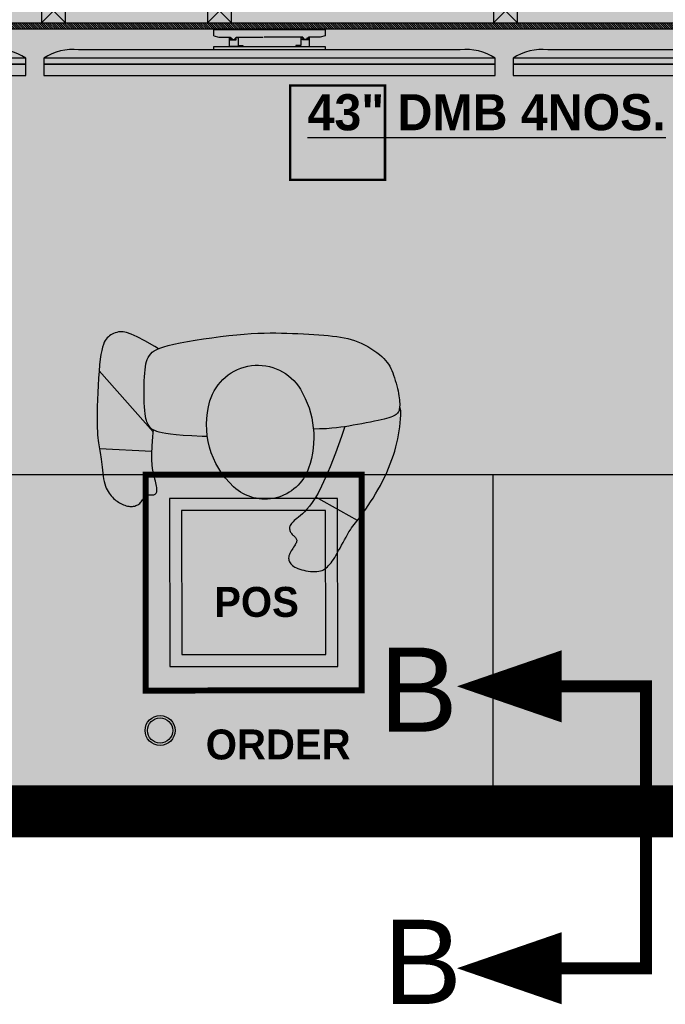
# Model space of a CAD drawing. Header units: millimetres. Extents: x -115221 to 194496, y -122556 to 375476.
# Tile 140 of 169: x 103060 to 104423, y 53543 to 55623. Entities that reach past the tile are written whole.
import ezdxf

# ---------------------------------------------------------------- set-up
doc = ezdxf.new("R2010")
doc.units = ezdxf.units.MM
for name, color, linetype, lineweight in [('BUND WALL', 30, 'Continuous', 0), ('FLOORING LAYER', 22, 'Continuous', 13), ('PLU - Waterproofing', 1, 'Continuous', 0)]:
    doc.layers.add(name, color=color, linetype=linetype, lineweight=lineweight)
doc.layers.add('FUR R0', color=8, linetype='Continuous')
doc.layers.add('WWDS FURNITURE LAYOUT', color=8, linetype='Continuous')
doc.styles.add('ATTR', font='romans.shx', dxfattribs={"width": 0.8, "height": 0.6999992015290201})
doc.styles.add('har', font='GOTHICB.TTF')
doc.styles.get("Standard").update_dxf_attribs({"font": 'arial.ttf'})

# ---------------------------------------------------------------- blocks, each defined once
blk = doc.blocks.new('JSDJNB')
at = {"layer": 'FUR R0'}
h = blk.add_hatch(dxfattribs=at)
h.set_pattern_fill('ANSI31', color=256, angle=89.99999999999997)
h.set_pattern_definition([(134.9999999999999, (184504.0698423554, -52712.82563579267), (-0.0883883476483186, -0.0883883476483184), [])])
h.paths.add_polyline_path([(255108.0856638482, -67411.99262063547), (255108.0856638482, -67409.9926206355), (254955.7731638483, -67409.9926206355), (254955.7731638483, -67411.99262063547)], flags=16)
h.paths.add_polyline_path([(255108.5856638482, -67412.4926206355), (255108.5856638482, -67409.4926206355), (254955.2731638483, -67409.4926206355), (254955.2731638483, -67412.4926206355)])
for p, q in [((255007.6717865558, -67413.06684166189), (255007.6717865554, -67412.54308819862)), ((255007.6717865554, -67412.54308819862), (255016.9334576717, -67412.54308819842)), ((255016.9334576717, -67412.54308819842), (255016.9334576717, -67413.06684166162)), ((255028.1623401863, -67414.23097992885), (254996.4429040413, -67414.23097992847)), ((255067.1623401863, -67414.23097990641), (255035.4429040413, -67414.230979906))]:
    blk.add_line(p, q, dxfattribs=at)
for points in [[(255108.5856638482, -67412.4926206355), (255108.5856638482, -67409.4926206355), (254955.2731638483, -67409.4926206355), (254955.2731638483, -67412.4926206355)], [(255108.0856638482, -67411.99262063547), (255108.0856638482, -67409.9926206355), (254955.7731638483, -67409.9926206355), (254955.7731638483, -67411.99262063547)], [(254995.3512888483, -67409.9926206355), (254993.3512888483, -67409.9926206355), (254993.3512888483, -67411.99262063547), (254995.3512888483, -67411.99262063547)], [(255009.1592418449, -67409.9926206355), (255007.1592418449, -67409.9926206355), (255007.1592418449, -67411.99262063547), (255009.1592418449, -67411.99262063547)], [(255032.9294138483, -67409.9926206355), (255030.9294138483, -67409.9926206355), (255030.9294138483, -67411.99262063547), (255032.9294138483, -67411.99262063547)], [(255016.9334576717, -67414.23097992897), (255007.6717865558, -67414.23097992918), (255007.6717865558, -67413.94828139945), (255016.9334576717, -67413.94828139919)], [(254992.0558688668, -67414.93185867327), (254954.5493753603, -67414.93185867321), (254954.5493753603, -67415.41411345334), (254992.0558688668, -67415.41411345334)], [(255031.0558688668, -67414.93185867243), (254993.5493753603, -67414.93185867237), (254993.5493753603, -67415.4141134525), (255031.0558688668, -67415.4141134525)], [(255070.0558688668, -67414.93185864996), (255032.5493753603, -67414.9318586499), (255032.5493753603, -67415.41411343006), (255070.0558688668, -67415.41411343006)], [(254954.5493753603, -67415.414113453), (254954.5493753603, -67416.37862301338), (254992.0558688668, -67416.37862301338), (254992.0558688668, -67415.41411345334)], [(254993.5493753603, -67415.41411345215), (254993.5493753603, -67416.37862301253), (255031.0558688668, -67416.37862301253), (255031.0558688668, -67415.4141134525)], [(255032.5493753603, -67415.41411342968), (255032.5493753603, -67416.37862299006), (255070.0558688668, -67416.37862299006), (255070.0558688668, -67415.41411343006)]]:
    blk.add_lwpolyline(points, close=True, dxfattribs=at)
for points in [[(254993.3512888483, -67409.9926206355), (254995.3512888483, -67411.99262063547)], [(254995.3512888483, -67409.9926206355), (254993.3512888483, -67411.99262063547)], [(255007.1592418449, -67409.9926206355), (255009.1592418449, -67411.99262063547)], [(255009.1592418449, -67409.9926206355), (255007.1592418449, -67411.99262063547)], [(255030.9294138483, -67409.9926206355), (255032.9294138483, -67411.99262063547)], [(255032.9294138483, -67409.9926206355), (255030.9294138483, -67411.99262063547)], [(255007.6717865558, -67413.06684166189), (255008.0846150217, -67413.17951282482), (255009.0612387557, -67413.17951282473), (255009.0612387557, -67413.26366981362), (255009.1875144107, -67413.26366981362), (255009.1875144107, -67413.31379748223), (255009.0612387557, -67413.31379748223), (255009.0612387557, -67413.37510056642), (255009.5248628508, -67413.37510056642), (255009.5248628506, -67413.31379748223), (255009.4418291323, -67413.31379748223), (255009.4418291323, -67413.26366981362), (255009.5248628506, -67413.26366981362), (255009.5248628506, -67413.17951282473), (255011.7844840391, -67413.17951282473)], [(255008.9685446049, -67413.94828139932), (255008.9685446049, -67413.21541129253), (255009.0451380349, -67413.21541129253), (255009.0451380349, -67413.27800799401), (255009.1744804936, -67413.27800799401), (255009.1744804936, -67413.29888553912), (255009.0451380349, -67413.29888553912), (255009.0451380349, -67413.38828886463), (255009.5438003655, -67413.38828886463), (255009.5438003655, -67413.30618010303), (255009.4534829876, -67413.30618010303), (255009.4534829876, -67413.27358813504), (255009.5438003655, -67413.27358813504), (255009.5438003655, -67413.19507275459), (255009.6964505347, -67413.1950727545), (255009.6964505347, -67413.86638824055), (255010.1009619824, -67413.86638824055), (255010.1009619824, -67413.94828139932), (255008.9685446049, -67413.94828139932)], [(255016.9334576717, -67413.06684166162), (255016.5206292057, -67413.17951282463), (255015.5440054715, -67413.17951282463), (255015.5440054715, -67413.26366981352), (255015.4177298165, -67413.26366981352), (255015.4177298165, -67413.3137974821), (255015.5440054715, -67413.3137974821), (255015.5440054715, -67413.37510056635), (255015.0803813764, -67413.37510056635), (255015.0803813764, -67413.3137974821), (255015.1634150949, -67413.3137974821), (255015.1634150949, -67413.26366981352), (255015.0803813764, -67413.26366981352), (255015.0803813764, -67413.17951282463), (255011.8562506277, -67413.17951282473)], [(255015.6366996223, -67413.94828139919), (255015.6366996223, -67413.21541129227), (255015.5601061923, -67413.21541129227), (255015.5601061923, -67413.27800799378), (255015.4307637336, -67413.27800799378), (255015.4307637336, -67413.29888553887), (255015.5601061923, -67413.29888553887), (255015.5601061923, -67413.3882888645), (255015.0614438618, -67413.3882888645), (255015.0614438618, -67413.30618010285), (255015.1517612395, -67413.30618010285), (255015.1517612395, -67413.27358813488), (255015.0614438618, -67413.27358813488), (255015.0614438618, -67413.19507275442), (255014.9087936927, -67413.19507275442), (255014.9087936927, -67413.86638824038), (255014.504282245, -67413.86638824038), (255014.504282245, -67413.94828139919), (255015.6366996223, -67413.94828139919)]]:
    blk.add_lwpolyline(points, dxfattribs=at)
for centre, radius, start, end in [((254989.644839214, -67418.5623209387), 4.358132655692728, 56.4114289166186, 96.35637997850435), ((254995.9604050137, -67418.56232093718), 4.358132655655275, 83.64362002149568, 123.5885710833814), ((255028.6448392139, -67418.56232093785), 4.358132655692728, 56.4114289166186, 96.35637997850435), ((255034.9604050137, -67418.56232091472), 4.358132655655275, 83.64362002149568, 123.5885710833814)]:
    blk.add_arc(centre, radius, start, end, dxfattribs=at)
at = {"layer": 'FUR R0', "style": 'har'}
blk.add_text('%%U43" DMB 4NOS.', height=3, dxfattribs=at).set_placement((255015.4726716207, -67420.91953840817))
blk = doc.blocks.new('Person 8 Man Standing PV')
for p, q in [((-2.420143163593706, 11.42608326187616), (-2.089143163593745, 11.48148326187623)), ((-2.089143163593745, 11.48148326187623), (-1.760543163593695, 11.52808326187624)), ((-1.760543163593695, 11.52808326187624), (-1.43394316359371, 11.56658326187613)), ((-1.43394316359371, 11.56658326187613), (-1.109143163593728, 11.59758326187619)), ((-1.109143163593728, 11.59758326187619), (-0.7832431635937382, 11.61738326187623)), ((-0.7832431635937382, 11.61738326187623), (-0.4454431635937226, 11.60558326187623)), ((-0.4821431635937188, 11.43648326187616), (-0.556743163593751, 11.39748326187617)), ((-0.3999431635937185, 11.46678326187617), (-0.4821431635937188, 11.43648326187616)), ((-0.4454431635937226, 11.60558326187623), (-0.0821431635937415, 11.53708326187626)), ((-0.3089431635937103, 11.48958326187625), (-0.3999431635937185, 11.46678326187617)), ((-0.2079431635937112, 11.5060832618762), (-0.3089431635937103, 11.48958326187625)), ((-0.0960431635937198, 11.51718326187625), (-0.2079431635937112, 11.5060832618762)), ((0.0271568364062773, 11.52278326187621), (-0.0960431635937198, 11.51718326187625)), ((-0.0821431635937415, 11.53708326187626), (-0.0361431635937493, 11.51998326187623)), ((0.1617568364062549, 11.52268326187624), (0.0271568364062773, 11.52278326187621)), ((0.3077568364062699, 11.51638326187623), (0.1617568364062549, 11.52268326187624)), ((0.4664568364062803, 11.50368326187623), (0.3077568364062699, 11.51638326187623)), ((0.6347568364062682, 11.48418326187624), (0.4664568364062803, 11.50368326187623)), ((0.8158568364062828, 11.45778326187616), (0.6347568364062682, 11.48418326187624)), ((1.008856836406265, 11.42378326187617), (0.8158568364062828, 11.45778326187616)), ((-5.18824316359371, 10.59848326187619), (-4.831343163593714, 10.74208326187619)), ((-4.831343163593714, 10.74208326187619), (-4.476543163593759, 10.8742832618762)), ((-4.476543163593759, 10.8742832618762), (-4.124443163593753, 10.99488326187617)), ((-4.124443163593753, 10.99488326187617), (-3.775943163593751, 11.10378326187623)), ((-3.775943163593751, 11.10378326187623), (-3.431443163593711, 11.20068326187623)), ((-3.431443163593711, 11.20068326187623), (-3.091043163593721, 11.28638326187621)), ((-3.091043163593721, 11.28638326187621), (-2.754043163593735, 11.36128326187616)), ((-2.754043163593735, 11.36128326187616), (-2.420143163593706, 11.42608326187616)), ((-1.015343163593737, 10.61908326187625), (-1.069043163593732, 10.43688326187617)), ((-0.9624431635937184, 10.77718326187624), (-1.015343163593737, 10.61908326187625)), ((-0.9098431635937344, 10.9136832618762), (-0.9624431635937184, 10.77718326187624)), ((-0.8567431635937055, 11.03088326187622), (-0.9098431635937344, 10.9136832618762)), ((-0.8026431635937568, 11.13118326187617), (-0.8567431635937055, 11.03088326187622)), ((-0.7465431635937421, 11.2166832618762), (-0.8026431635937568, 11.13118326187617)), ((-0.6878431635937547, 11.28878326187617), (-0.7465431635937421, 11.2166832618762)), ((-0.6249431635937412, 11.34868326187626), (-0.6878431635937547, 11.28878326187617)), ((-0.556743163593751, 11.39748326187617), (-0.6249431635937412, 11.34868326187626)), ((1.213256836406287, 11.38238326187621), (1.008856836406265, 11.42378326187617)), ((1.426656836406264, 11.33388326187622), (1.213256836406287, 11.38238326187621)), ((1.645756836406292, 11.27928326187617), (1.426656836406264, 11.33388326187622)), ((1.867656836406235, 11.21918326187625), (1.645756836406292, 11.27928326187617)), ((2.089056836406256, 11.15438326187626), (1.867656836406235, 11.21918326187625)), ((2.30695683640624, 11.08558326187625), (2.089056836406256, 11.15438326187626)), ((2.518156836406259, 11.01358326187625), (2.30695683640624, 11.08558326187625)), ((2.71965683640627, 10.93908326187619), (2.518156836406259, 11.01358326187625)), ((2.90905683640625, 10.86238326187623), (2.71965683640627, 10.93908326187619)), ((3.087956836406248, 10.78088326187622), (2.90905683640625, 10.86238326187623)), ((3.258556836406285, 10.69208326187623), (3.087956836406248, 10.78088326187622)), ((3.422956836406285, 10.59278326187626), (3.258556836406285, 10.69208326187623)), ((-6.976443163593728, 9.718283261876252), (-6.621143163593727, 9.91488326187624)), ((-6.621143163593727, 9.91488326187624), (-6.263643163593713, 10.10178326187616)), ((-6.263643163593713, 10.10178326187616), (-5.905143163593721, 10.27808326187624)), ((-5.905143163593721, 10.27808326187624), (-5.546443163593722, 10.44378326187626)), ((-5.546443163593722, 10.44378326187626), (-5.18824316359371, 10.59848326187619)), ((-1.181643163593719, 9.991083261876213), (-1.241743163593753, 9.722883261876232)), ((-1.124243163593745, 10.22838326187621), (-1.181643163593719, 9.991083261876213)), ((-1.069043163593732, 10.43688326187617), (-1.124243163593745, 10.22838326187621)), ((3.583456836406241, 10.48018326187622), (3.422956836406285, 10.59278326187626)), ((3.742456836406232, 10.35138326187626), (3.583456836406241, 10.48018326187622)), ((3.902056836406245, 10.20358326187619), (3.742456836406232, 10.35138326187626)), ((4.064456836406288, 10.03378326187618), (3.902056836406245, 10.20358326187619)), ((4.231256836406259, 9.84008326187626), (4.064456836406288, 10.03378326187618)), ((4.400256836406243, 9.624883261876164), (4.231256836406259, 9.84008326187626)), ((-8.298843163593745, 8.90198326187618), (-7.991143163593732, 9.103283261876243)), ((-7.991143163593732, 9.103283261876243), (-7.665543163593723, 9.308883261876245)), ((-7.665543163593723, 9.308883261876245), (-7.325943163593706, 9.515083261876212)), ((-7.325943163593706, 9.515083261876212), (-6.976443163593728, 9.718283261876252)), ((-1.370643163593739, 9.095883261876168), (-1.437443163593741, 8.749383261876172)), ((-1.305043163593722, 9.422683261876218), (-1.370643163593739, 9.095883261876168)), ((-1.241743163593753, 9.722883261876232), (-1.305043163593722, 9.422683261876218)), ((4.568656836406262, 9.39108326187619), (4.400256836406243, 9.624883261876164)), ((4.733456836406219, 9.142083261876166), (4.568656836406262, 9.39108326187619)), ((4.891856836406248, 8.881183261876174), (4.733456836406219, 9.142083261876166)), ((-9.439543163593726, 8.078183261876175), (-9.269743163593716, 8.211383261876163)), ((-9.269743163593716, 8.211383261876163), (-9.073043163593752, 8.36028326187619)), ((-9.073043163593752, 8.36028326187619), (-8.843843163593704, 8.526783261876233)), ((-8.843843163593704, 8.526783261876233), (-8.584443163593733, 8.708583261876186)), ((-8.584443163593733, 8.708583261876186), (-8.298843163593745, 8.90198326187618)), ((-1.50414316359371, 8.389983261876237), (-1.569943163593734, 8.024583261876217)), ((-1.437443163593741, 8.749383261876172), (-1.50414316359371, 8.389983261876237)), ((5.040956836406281, 8.61148326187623), (4.891856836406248, 8.881183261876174)), ((5.177856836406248, 8.336183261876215), (5.040956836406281, 8.61148326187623)), ((5.299556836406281, 8.058483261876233), (5.177856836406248, 8.336183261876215)), ((-10.48154316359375, 7.31458326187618), (-10.29894316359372, 7.427583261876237)), ((-10.29894316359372, 7.427583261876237), (-10.13814316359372, 7.534383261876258)), ((-10.13814316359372, 7.534383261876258), (-9.994143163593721, 7.637583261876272)), ((-9.994143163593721, 7.637583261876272), (-9.85954316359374, 7.740283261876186)), ((-9.85954316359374, 7.740283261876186), (-9.727143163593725, 7.845883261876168)), ((-9.727143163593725, 7.845883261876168), (-9.589543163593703, 7.957383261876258)), ((-9.589543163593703, 7.957383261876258), (-9.439543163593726, 8.078183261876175)), ((-9.525943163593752, 8.008683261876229), (-7.590443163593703, 4.553783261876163)), ((-1.633543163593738, 7.66018326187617), (-1.69374316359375, 7.303283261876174)), ((-1.569943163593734, 8.024583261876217), (-1.633543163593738, 7.66018326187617)), ((5.404056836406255, 7.780583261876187), (5.299556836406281, 8.058483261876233)), ((5.49265683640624, 7.50068326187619), (5.404056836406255, 7.780583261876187)), ((5.567256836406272, 7.215483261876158), (5.49265683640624, 7.50068326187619)), ((-12.02804316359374, 6.458083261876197), (-11.81224316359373, 6.577083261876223)), ((-11.81224316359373, 6.577083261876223), (-11.58674316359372, 6.699583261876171)), ((-11.58674316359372, 6.699583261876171), (-11.35634316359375, 6.824283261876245)), ((-11.35634316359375, 6.824283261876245), (-11.12574316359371, 6.949683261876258)), ((-11.12574316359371, 6.949683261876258), (-10.89994316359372, 7.074183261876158)), ((-10.89994316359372, 7.074183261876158), (-10.68364316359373, 7.196283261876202)), ((-10.68364316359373, 7.196283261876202), (-10.48154316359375, 7.31458326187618)), ((-2.55134316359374, 6.703683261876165), (-3.936643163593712, 6.199883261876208)), ((-1.746243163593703, 6.981083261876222), (-2.55134316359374, 6.703683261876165)), ((-1.799843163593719, 6.633583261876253), (-1.844343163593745, 6.29388326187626)), ((-1.749443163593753, 6.96108326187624), (-1.799843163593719, 6.633583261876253)), ((-1.69374316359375, 7.303283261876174), (-1.749443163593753, 6.96108326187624)), ((5.630056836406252, 6.922183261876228), (5.567256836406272, 7.215483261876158)), ((5.682856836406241, 6.617783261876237), (5.630056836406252, 6.922183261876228)), ((5.727956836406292, 6.29918326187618), (5.682856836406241, 6.617783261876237)), ((-13.27224316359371, 5.625983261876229), (-13.16024316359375, 5.72508326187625)), ((-13.16024316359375, 5.72508326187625), (-13.03654316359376, 5.824183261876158)), ((-13.03654316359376, 5.824183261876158), (-12.90104316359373, 5.923783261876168)), ((-12.90104316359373, 5.923783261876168), (-12.75304316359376, 6.024883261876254)), ((-12.75304316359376, 6.024883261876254), (-12.59214316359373, 6.128083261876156)), ((-12.59214316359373, 6.128083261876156), (-12.41794316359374, 6.234183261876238)), ((-12.41794316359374, 6.234183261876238), (-12.23014316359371, 6.343983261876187)), ((-12.23014316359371, 6.343983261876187), (-12.02804316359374, 6.458083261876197)), ((-5.065343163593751, 5.761583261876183), (-5.971643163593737, 5.380183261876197)), ((-3.936643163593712, 6.199883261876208), (-5.065343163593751, 5.761583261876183)), ((-1.882743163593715, 5.908683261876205), (-1.914743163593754, 5.444183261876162)), ((-1.844343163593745, 6.29388326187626), (-1.882743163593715, 5.908683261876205)), ((5.767256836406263, 5.963583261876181), (5.727956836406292, 6.29918326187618)), ((5.802756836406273, 5.607683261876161), (5.767256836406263, 5.963583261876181)), ((-13.73744316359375, 4.810783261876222), (-13.70584316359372, 4.952083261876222)), ((-13.70584316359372, 4.952083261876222), (-13.6624431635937, 5.082283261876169)), ((-13.6624431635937, 5.082283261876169), (-13.60734316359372, 5.202983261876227)), ((-13.60734316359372, 5.202983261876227), (-13.54064316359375, 5.315983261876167)), ((-13.54064316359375, 5.315983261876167), (-13.46254316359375, 5.422983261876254)), ((-13.46254316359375, 5.422983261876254), (-13.3730431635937, 5.525783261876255)), ((-13.3730431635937, 5.525783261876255), (-13.27224316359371, 5.625983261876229)), ((-6.689143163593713, 5.047183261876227), (-7.251843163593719, 4.754183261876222)), ((-5.971643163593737, 5.380183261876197), (-6.689143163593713, 5.047183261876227)), ((-1.914743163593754, 5.444183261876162), (-1.940043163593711, 4.866983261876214)), ((5.836156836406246, 5.229583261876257), (5.802756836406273, 5.607683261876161)), ((5.86765683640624, 4.831383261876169), (5.836156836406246, 5.229583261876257)), ((-13.76504316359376, 4.488783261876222), (-13.75714316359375, 4.656583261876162)), ((-13.76184316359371, 4.310183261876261), (-13.76504316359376, 4.488783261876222)), ((-13.74864316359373, 4.124783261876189), (-13.76184316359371, 4.310183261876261)), ((-13.75714316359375, 4.656583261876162), (-13.73744316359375, 4.810783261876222)), ((-13.72624316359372, 3.936583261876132), (-13.74864316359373, 4.124783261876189)), ((-8.048343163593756, 4.254183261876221), (-8.34524316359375, 4.031683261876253)), ((-7.693643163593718, 4.492683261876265), (-8.048343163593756, 4.254183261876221)), ((-7.251843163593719, 4.754183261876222), (-7.693643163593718, 4.492683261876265)), ((-1.940043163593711, 4.866983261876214), (-1.952743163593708, 4.371283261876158)), ((5.896956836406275, 4.415683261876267), (5.86765683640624, 4.831383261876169)), ((5.923956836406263, 3.985583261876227), (5.896956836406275, 4.415683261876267)), ((-13.6957431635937, 3.748883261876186), (-13.72624316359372, 3.936583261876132)), ((-13.65804316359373, 3.566083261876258), (-13.6957431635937, 3.748883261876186)), ((-13.61414316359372, 3.39178326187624), (-13.65804316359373, 3.566083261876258)), ((-13.56494316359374, 3.229983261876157), (-13.61414316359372, 3.39178326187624)), ((-9.12344316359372, 3.287583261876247), (-9.246143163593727, 3.137983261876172)), ((-8.978043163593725, 3.451783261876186), (-9.12344316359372, 3.287583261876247)), ((-8.804043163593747, 3.630583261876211), (-8.978043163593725, 3.451783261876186)), ((-8.595143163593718, 3.823783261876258), (-8.804043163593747, 3.630583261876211)), ((-8.34524316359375, 4.031683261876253), (-8.595143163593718, 3.823783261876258)), ((5.948456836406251, 3.543883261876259), (5.923956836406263, 3.985583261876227)), ((5.969956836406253, 3.093583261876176), (5.948456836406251, 3.543883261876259)), ((-13.51144316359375, 3.08368326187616), (-13.56494316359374, 3.229983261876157)), ((-13.45394316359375, 2.952783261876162), (-13.51144316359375, 3.08368326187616)), ((-13.3927431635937, 2.836583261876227), (-13.45394316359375, 2.952783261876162)), ((-13.32834316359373, 2.733883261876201), (-13.3927431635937, 2.836583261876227)), ((-13.26074316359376, 2.644183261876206), (-13.32834316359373, 2.733883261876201)), ((-13.19064316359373, 2.566383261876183), (-13.26074316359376, 2.644183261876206)), ((-13.11814316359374, 2.499783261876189), (-13.19064316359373, 2.566383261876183)), ((-13.04354316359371, 2.443483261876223), (-13.11814316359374, 2.499783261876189)), ((-12.15184316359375, 2.467783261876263), (-12.25604316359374, 2.414083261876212)), ((-12.04634316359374, 2.52888326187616), (-12.15184316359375, 2.467783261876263)), ((-11.94114316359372, 2.594383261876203), (-12.04634316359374, 2.52888326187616)), ((-11.83754316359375, 2.661683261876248), (-11.94114316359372, 2.594383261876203)), ((-11.73724316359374, 2.727883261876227), (-11.83754316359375, 2.661683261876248)), ((-11.64154316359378, 2.790183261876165), (-11.73724316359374, 2.727883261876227)), ((-11.55234316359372, 2.845883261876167), (-11.64154316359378, 2.790183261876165)), ((-11.47024316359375, 2.892583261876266), (-11.55234316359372, 2.845883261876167)), ((-11.39504316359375, 2.929783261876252), (-11.47024316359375, 2.892583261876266)), ((-11.32584316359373, 2.957283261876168), (-11.39504316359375, 2.929783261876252)), ((-11.26184316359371, 2.975083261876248), (-11.32584316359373, 2.957283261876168)), ((-11.20204316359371, 2.982983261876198), (-11.26184316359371, 2.975083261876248)), ((-11.14574316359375, 2.980983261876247), (-11.20204316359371, 2.982983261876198)), ((-11.09204316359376, 2.968783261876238), (-11.14574316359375, 2.980983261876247)), ((-11.0399431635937, 2.946483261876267), (-11.09204316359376, 2.968783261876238)), ((-10.98884316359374, 2.914183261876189), (-11.0399431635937, 2.946483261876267)), ((-10.93814316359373, 2.873583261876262), (-10.98884316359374, 2.914183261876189)), ((-10.88754316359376, 2.826583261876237), (-10.93814316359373, 2.873583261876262)), ((-10.83644316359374, 2.774983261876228), (-10.88754316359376, 2.826583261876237)), ((-10.78444316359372, 2.720883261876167), (-10.83644316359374, 2.774983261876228)), ((-10.73124316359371, 2.666083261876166), (-10.78444316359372, 2.720883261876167)), ((-10.67624316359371, 2.612683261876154), (-10.73124316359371, 2.666083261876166)), ((-10.61914316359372, 2.562383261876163), (-10.67624316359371, 2.612683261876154)), ((-10.55954316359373, 2.517083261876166), (-10.61914316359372, 2.562383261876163)), ((-10.49764316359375, 2.477483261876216), (-10.55954316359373, 2.517083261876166)), ((-10.43354316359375, 2.444383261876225), (-10.49764316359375, 2.477483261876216)), ((-9.86664316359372, 2.487683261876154), (-9.942143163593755, 2.446483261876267)), ((-9.788943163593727, 2.540683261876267), (-9.86664316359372, 2.487683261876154)), ((-9.708643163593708, 2.606183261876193), (-9.788943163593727, 2.540683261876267)), ((-9.625343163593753, 2.684583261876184), (-9.708643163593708, 2.606183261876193)), ((-9.538543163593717, 2.776483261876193), (-9.625343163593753, 2.684583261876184)), ((-9.448143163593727, 2.882483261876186), (-9.538543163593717, 2.776483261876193)), ((-9.352343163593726, 3.002883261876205), (-9.448143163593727, 2.882483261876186)), ((-9.246143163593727, 3.137983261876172), (-9.352343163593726, 3.002883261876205)), ((5.988556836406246, 2.637383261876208), (5.969956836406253, 3.093583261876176)), ((6.004056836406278, 2.178283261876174), (5.988556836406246, 2.637383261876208)), ((-12.96714316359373, 2.396883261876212), (-13.04354316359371, 2.443483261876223)), ((-12.88874316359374, 2.36008326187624), (-12.96714316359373, 2.396883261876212)), ((-12.80794316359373, 2.333583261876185), (-12.88874316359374, 2.36008326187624)), ((-12.72444316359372, 2.31778326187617), (-12.80794316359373, 2.333583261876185)), ((-12.63804316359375, 2.31318326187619), (-12.72444316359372, 2.31778326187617)), ((-12.54824316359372, 2.320083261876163), (-12.63804316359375, 2.31318326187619)), ((-12.45474316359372, 2.338983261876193), (-12.54824316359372, 2.320083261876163)), ((-12.35734316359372, 2.370383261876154), (-12.45474316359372, 2.338983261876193)), ((-12.25604316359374, 2.414083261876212), (-12.35734316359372, 2.370383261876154)), ((-10.36754316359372, 2.418383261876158), (-10.43354316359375, 2.444383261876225)), ((-10.29984316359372, 2.400083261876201), (-10.36754316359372, 2.418383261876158)), ((-10.23064316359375, 2.390083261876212), (-10.29984316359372, 2.400083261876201)), ((-10.16004316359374, 2.38918326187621), (-10.23064316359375, 2.390083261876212)), ((-10.08854316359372, 2.397783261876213), (-10.16004316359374, 2.38918326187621)), ((-10.0159431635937, 2.416683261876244), (-10.08854316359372, 2.397783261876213)), ((-9.942143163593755, 2.446483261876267), (-10.0159431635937, 2.416683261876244)), ((6.015756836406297, 1.717883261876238), (6.004056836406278, 2.178283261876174)), ((6.022556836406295, 1.251683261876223), (6.015756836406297, 1.717883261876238)), ((6.022956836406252, 0.7741832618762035), (6.022556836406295, 1.251683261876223)), ((5.998456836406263, -0.2376167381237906), (6.016456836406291, 0.2796832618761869)), ((6.016456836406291, 0.2796832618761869), (6.022956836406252, 0.7741832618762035)), ((5.930256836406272, -1.3630167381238), (5.970556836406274, -0.7833167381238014)), ((5.970556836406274, -0.7833167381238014), (5.998456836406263, -0.2376167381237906)), ((5.875856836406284, -1.982616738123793), (5.930256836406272, -1.3630167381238)), ((5.806856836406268, -2.643916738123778), (5.875856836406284, -1.982616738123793)), ((5.724656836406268, -3.334716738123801), (5.806856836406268, -2.643916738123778)), ((5.530556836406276, -4.740916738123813), (5.631856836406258, -4.039116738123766)), ((5.631856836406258, -4.039116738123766), (5.724656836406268, -3.334716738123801)), ((-2.563143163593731, -4.419016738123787), (-2.551943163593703, -4.863116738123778)), ((-2.551943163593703, -4.863116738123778), (-2.517443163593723, -5.710716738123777)), ((5.423456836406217, -5.424316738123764), (5.530556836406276, -4.740916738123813)), ((-2.517443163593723, -5.710716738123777), (-2.475143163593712, -6.416616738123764)), ((5.312456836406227, -6.073316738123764), (5.423456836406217, -5.424316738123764)), ((-2.475143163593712, -6.416616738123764), (-2.426443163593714, -6.997416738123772)), ((5.200256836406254, -6.672016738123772), (5.312456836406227, -6.073316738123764)), ((-2.426443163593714, -6.997416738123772), (-2.372743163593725, -7.469816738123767)), ((4.980756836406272, -7.658416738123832), (5.089156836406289, -7.204316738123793)), ((5.089156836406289, -7.204316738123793), (5.200256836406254, -6.672016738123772)), ((-2.372743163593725, -7.469816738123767), (-2.315043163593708, -7.850316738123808)), ((-2.315043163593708, -7.850316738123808), (-2.25474316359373, -8.155616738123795)), ((-2.25474316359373, -8.155616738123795), (-2.193143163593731, -8.402316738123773)), ((4.766556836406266, -8.352616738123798), (4.873856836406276, -8.038316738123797)), ((4.873856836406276, -8.038316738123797), (4.980756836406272, -7.658416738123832)), ((-7.397543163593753, -8.964716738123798), (-7.383543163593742, -8.90571673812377)), ((-7.396943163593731, -9.025416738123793), (-7.397543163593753, -8.964716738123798)), ((-7.385743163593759, -8.849416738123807), (-7.369543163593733, -8.79721673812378)), ((-7.383543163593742, -8.90571673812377), (-7.385743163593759, -8.849416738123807)), ((-7.369543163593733, -8.79721673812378), (-7.343943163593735, -8.749816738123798)), ((-7.343943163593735, -8.749816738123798), (-7.307543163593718, -8.708316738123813)), ((-7.307543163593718, -8.708316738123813), (-7.26044316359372, -8.673116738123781)), ((-7.26044316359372, -8.673116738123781), (-7.203043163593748, -8.644416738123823)), ((-7.203043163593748, -8.644416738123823), (-7.135743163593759, -8.622916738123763)), ((-7.135743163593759, -8.622916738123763), (-7.059143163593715, -8.608616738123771)), ((-7.059143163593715, -8.608616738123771), (-6.973443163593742, -8.601916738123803)), ((-6.973443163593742, -8.601916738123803), (-6.879143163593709, -8.603116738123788)), ((-6.879143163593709, -8.603116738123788), (-6.776743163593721, -8.61261673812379)), ((-6.776743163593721, -8.61261673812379), (-6.666143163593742, -8.630516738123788)), ((-6.666143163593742, -8.630516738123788), (-6.545443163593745, -8.655816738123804)), ((-6.545443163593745, -8.655816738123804), (-6.412343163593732, -8.687816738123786)), ((-6.412343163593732, -8.687816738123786), (-6.264343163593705, -8.725216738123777)), ((-6.264343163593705, -8.725216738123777), (-6.099343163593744, -8.767216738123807)), ((-6.099343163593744, -8.767216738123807), (-5.914743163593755, -8.81261673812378)), ((-5.914743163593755, -8.81261673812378), (-5.708243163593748, -8.860516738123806)), ((-5.708243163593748, -8.860516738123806), (-5.477543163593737, -8.909816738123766)), ((-5.477543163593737, -8.909816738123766), (-5.216043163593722, -8.958416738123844)), ((-5.216043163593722, -8.958416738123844), (-4.900443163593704, -9.000216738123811)), ((-3.353343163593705, -9.008616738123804), (-2.54554316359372, -8.947816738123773)), ((-2.54554316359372, -8.947816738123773), (-2.011543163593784, -8.891616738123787)), ((-2.193143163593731, -8.402316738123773), (-2.131343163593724, -8.605016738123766)), ((-2.174443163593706, -8.908716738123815), (2.879756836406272, -13.39161673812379)), ((-2.131343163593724, -8.605016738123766), (-2.068843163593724, -8.770916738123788)), ((-2.068843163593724, -8.770916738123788), (-2.005043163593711, -8.905116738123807)), ((-2.005043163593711, -8.905116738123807), (-1.939343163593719, -9.012716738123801)), ((4.422656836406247, -8.982916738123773), (4.542856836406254, -8.816416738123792)), ((4.542856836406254, -8.816416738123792), (4.656856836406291, -8.609216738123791)), ((4.656856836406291, -8.609216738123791), (4.766556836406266, -8.352616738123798)), ((4.716656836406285, -8.469316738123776), (4.901056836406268, -8.7747167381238)), ((4.901056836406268, -8.7747167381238), (5.366256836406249, -9.59431673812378)), ((-7.896343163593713, -9.841716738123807), (-7.823043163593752, -9.791216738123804)), ((-7.823043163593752, -9.791216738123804), (-7.751143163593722, -9.74361673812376)), ((-7.751143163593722, -9.74361673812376), (-7.682543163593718, -9.698216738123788)), ((-7.682543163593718, -9.698216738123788), (-7.619343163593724, -9.653716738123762)), ((-7.619343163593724, -9.653716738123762), (-7.563443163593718, -9.609416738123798)), ((-7.563443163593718, -9.609416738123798), (-7.516643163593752, -9.564416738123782)), ((-7.516643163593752, -9.564416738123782), (-7.478443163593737, -9.518316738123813)), ((-7.478443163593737, -9.518316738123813), (-7.448143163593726, -9.470816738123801)), ((-7.448143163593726, -9.470816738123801), (-7.425143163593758, -9.421916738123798)), ((-7.425143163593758, -9.421916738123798), (-7.408443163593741, -9.371316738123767)), ((-7.408443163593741, -9.371316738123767), (-7.397543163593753, -9.318816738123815)), ((-7.397543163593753, -9.318816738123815), (-7.391543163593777, -9.264116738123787)), ((-7.394143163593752, -9.086716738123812), (-7.396943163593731, -9.025416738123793)), ((-7.391043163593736, -9.147616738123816), (-7.394143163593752, -9.086716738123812)), ((-7.391543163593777, -9.264116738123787), (-7.389543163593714, -9.207016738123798)), ((-7.389543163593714, -9.207016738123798), (-7.391043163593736, -9.147616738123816)), ((-4.900443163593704, -9.000216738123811), (-4.503143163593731, -9.027416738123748)), ((-4.503143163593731, -9.027416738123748), (-3.996543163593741, -9.03271673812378)), ((-3.996543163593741, -9.03271673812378), (-3.353343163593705, -9.008616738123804)), ((-3.55124316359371, -13.35841673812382), (-3.774243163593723, -9.024416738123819)), ((-1.939343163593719, -9.012716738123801), (-1.871043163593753, -9.098916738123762)), ((-1.871043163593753, -9.098916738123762), (-1.799543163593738, -9.168716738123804)), ((-1.799543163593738, -9.168716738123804), (-1.724143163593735, -9.227516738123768)), ((-1.724143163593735, -9.227516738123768), (-1.644343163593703, -9.280216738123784)), ((-1.644343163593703, -9.280216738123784), (-1.558543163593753, -9.331116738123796)), ((-1.558543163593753, -9.331116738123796), (-1.462943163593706, -9.380516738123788)), ((-1.462943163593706, -9.380516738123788), (-1.352443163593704, -9.427816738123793)), ((-1.352443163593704, -9.427816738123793), (-1.222343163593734, -9.472216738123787)), ((-1.222343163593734, -9.472216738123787), (-1.067743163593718, -9.51331673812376)), ((-1.067743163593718, -9.51331673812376), (-0.8839431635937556, -9.550316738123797)), ((-0.8839431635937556, -9.550316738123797), (-0.6660431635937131, -9.582416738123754)), ((-0.6660431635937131, -9.582416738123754), (-0.4092431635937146, -9.609416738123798)), ((-0.4092431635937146, -9.609416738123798), (-0.1110431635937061, -9.630416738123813)), ((-0.1110431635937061, -9.630416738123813), (0.2213568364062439, -9.64571673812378)), ((0.2213568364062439, -9.64571673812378), (0.5784568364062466, -9.655416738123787)), ((0.5784568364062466, -9.655416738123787), (0.9504568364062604, -9.659716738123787)), ((0.9504568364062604, -9.659716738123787), (1.328256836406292, -9.658916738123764)), ((1.328256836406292, -9.658916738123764), (1.702056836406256, -9.653116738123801)), ((1.702056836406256, -9.653116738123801), (2.062256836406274, -9.642716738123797)), ((2.062256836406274, -9.642716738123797), (2.39935683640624, -9.627716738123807)), ((2.39935683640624, -9.627716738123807), (2.706056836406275, -9.608216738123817)), ((2.706056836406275, -9.608216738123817), (2.982656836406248, -9.582816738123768)), ((2.982656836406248, -9.582816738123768), (3.231756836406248, -9.550216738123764)), ((3.231756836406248, -9.550216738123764), (3.456056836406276, -9.508816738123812)), ((3.456056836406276, -9.508816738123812), (3.658056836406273, -9.457116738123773)), ((3.658056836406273, -9.457116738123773), (3.840256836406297, -9.393616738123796)), ((3.840256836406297, -9.393616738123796), (4.005456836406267, -9.31691673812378)), ((4.005456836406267, -9.31691673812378), (4.155956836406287, -9.225316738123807)), ((4.155956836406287, -9.225316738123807), (4.294456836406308, -9.116416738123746)), ((4.294456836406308, -9.116416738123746), (4.422656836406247, -8.982916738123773)), ((5.366256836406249, -9.59431673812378), (5.699856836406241, -10.23881673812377)), ((-8.35514316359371, -10.63231673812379), (-8.342543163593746, -10.53281673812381)), ((-8.342543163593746, -10.53281673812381), (-8.321843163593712, -10.43621673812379)), ((-8.321843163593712, -10.43621673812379), (-8.293043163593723, -10.3433167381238)), ((-8.293043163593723, -10.3433167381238), (-8.256543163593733, -10.25471673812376)), ((-8.256543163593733, -10.25471673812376), (-8.212743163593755, -10.17101673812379)), ((-8.212743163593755, -10.17101673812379), (-8.161543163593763, -10.09281673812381)), ((-8.161543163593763, -10.09281673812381), (-8.103243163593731, -10.02091673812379)), ((-8.103243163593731, -10.02091673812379), (-8.03844316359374, -9.955616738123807)), ((-8.03844316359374, -9.955616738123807), (-7.968743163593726, -9.896216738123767)), ((-7.968743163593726, -9.896216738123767), (-7.896343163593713, -9.841716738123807)), ((5.699856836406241, -10.23881673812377), (5.922256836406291, -10.73481673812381)), ((-8.35944316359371, -10.73421673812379), (-8.35514316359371, -10.63231673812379)), ((-8.35514316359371, -10.83791673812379), (-8.35944316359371, -10.73421673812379)), ((-8.342843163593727, -10.94301673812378), (-8.35514316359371, -10.83791673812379)), ((-8.322743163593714, -11.04911673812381), (-8.342843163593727, -10.94301673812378)), ((-8.295343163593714, -11.15601673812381), (-8.322743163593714, -11.04911673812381)), ((-8.261143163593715, -11.26341673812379), (-8.295343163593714, -11.15601673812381)), ((-8.220443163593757, -11.37081673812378), (-8.261143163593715, -11.26341673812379)), ((-8.173743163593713, -11.47801673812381), (-8.220443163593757, -11.37081673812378)), ((5.922256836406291, -10.73481673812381), (6.053956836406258, -11.10931673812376)), ((6.053956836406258, -11.10931673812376), (6.115356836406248, -11.38921673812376)), ((6.115356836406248, -11.38921673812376), (6.127056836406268, -11.60121673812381)), ((-8.121543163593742, -11.5847167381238), (-8.173743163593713, -11.47801673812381)), ((-8.064043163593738, -11.69061673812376), (-8.121543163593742, -11.5847167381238)), ((-8.00104316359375, -11.7953167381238), (-8.064043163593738, -11.69061673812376)), ((-7.932243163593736, -11.8988167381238), (-8.00104316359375, -11.7953167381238)), ((-7.857343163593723, -12.00081673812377), (-7.932243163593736, -11.8988167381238)), ((-7.776043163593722, -12.10111673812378), (-7.857343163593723, -12.00081673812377)), ((-7.687943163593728, -12.19941673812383), (-7.776043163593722, -12.10111673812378)), ((-7.592843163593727, -12.29561673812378), (-7.687943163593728, -12.19941673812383)), ((5.991756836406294, -12.19291673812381), (5.934756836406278, -12.31121673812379)), ((6.039856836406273, -12.06461673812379), (5.991756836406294, -12.19291673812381)), ((6.078956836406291, -11.92481673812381), (6.039856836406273, -12.06461673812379)), ((6.109256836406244, -11.7722167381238), (6.078956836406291, -11.92481673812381)), ((6.127056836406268, -11.60121673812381), (6.109256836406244, -11.7722167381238)), ((-7.490243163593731, -12.38941673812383), (-7.592843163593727, -12.29561673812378)), ((-7.379843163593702, -12.48061673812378), (-7.490243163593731, -12.38941673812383)), ((-7.26044316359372, -12.56851673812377), (-7.379843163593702, -12.48061673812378)), ((-7.130743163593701, -12.65231673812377), (-7.26044316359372, -12.56851673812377)), ((-6.989443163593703, -12.7312167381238), (-7.130743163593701, -12.65231673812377)), ((-6.835243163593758, -12.8046167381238), (-6.989443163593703, -12.7312167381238)), ((-6.666943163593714, -12.87171673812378), (-6.835243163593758, -12.8046167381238)), ((-6.483143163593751, -12.93171673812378), (-6.666943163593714, -12.87171673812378)), ((-6.282543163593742, -12.98391673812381), (-6.483143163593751, -12.93171673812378)), ((-6.065143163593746, -13.02781673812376), (-6.282543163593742, -12.98391673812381)), ((-5.834343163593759, -13.06461673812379), (-6.065143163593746, -13.02781673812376)), ((5.076556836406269, -13.03641673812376), (4.855856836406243, -13.10801673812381)), ((5.254856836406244, -12.9606167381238), (5.076556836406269, -13.03641673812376)), ((5.399256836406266, -12.88071673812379), (5.254856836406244, -12.9606167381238)), ((5.517956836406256, -12.7969167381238), (5.399256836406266, -12.88071673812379)), ((5.619756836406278, -12.70941673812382), (5.517956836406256, -12.7969167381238)), ((5.711556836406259, -12.61841673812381), (5.619756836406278, -12.70941673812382)), ((5.794656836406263, -12.52261673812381), (5.711556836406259, -12.61841673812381)), ((5.869156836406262, -12.42061673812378), (5.794656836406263, -12.52261673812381)), ((5.934756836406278, -12.31121673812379), (5.869156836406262, -12.42061673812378)), ((-5.59494316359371, -13.09561673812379), (-5.834343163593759, -13.06461673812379)), ((-5.35174316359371, -13.12221673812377), (-5.59494316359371, -13.09561673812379)), ((-5.109343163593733, -13.14581673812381), (-5.35174316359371, -13.12221673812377)), ((-4.87264316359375, -13.1678167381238), (-5.109343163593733, -13.14581673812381)), ((-4.646143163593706, -13.18961673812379), (-4.87264316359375, -13.1678167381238)), ((-4.433543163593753, -13.21251673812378), (-4.646143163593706, -13.18961673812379)), ((-4.241343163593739, -13.23771673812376), (-4.433543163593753, -13.21251673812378)), ((-4.06334316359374, -13.26491673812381), (-4.241343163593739, -13.23771673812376)), ((-3.896343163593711, -13.2937167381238), (-4.06334316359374, -13.26491673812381)), ((-3.735943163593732, -13.32341673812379), (-3.896343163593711, -13.2937167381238)), ((-3.577543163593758, -13.35341673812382), (-3.735943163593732, -13.32341673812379)), ((-3.417043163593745, -13.3834167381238), (-3.577543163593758, -13.35341673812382)), ((-3.249743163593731, -13.41291673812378), (-3.417043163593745, -13.3834167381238)), ((-3.071543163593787, -13.44111673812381), (-3.249743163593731, -13.41291673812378)), ((-2.87754316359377, -13.46761673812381), (-3.071543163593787, -13.44111673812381)), ((-2.66234316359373, -13.49171673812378), (-2.87754316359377, -13.46761673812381)), ((-2.420143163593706, -13.51281673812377), (-2.66234316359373, -13.49171673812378)), ((-2.145143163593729, -13.53031673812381), (-2.420143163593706, -13.51281673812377)), ((-1.831543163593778, -13.5435167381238), (-2.145143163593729, -13.53031673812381)), ((-1.473543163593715, -13.55171673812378), (-1.831543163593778, -13.5435167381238)), ((-1.065443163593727, -13.55441673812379), (-1.473543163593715, -13.55171673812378)), ((-0.6013431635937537, -13.55081673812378), (-1.065443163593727, -13.55441673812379)), ((-0.0793431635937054, -13.54061673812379), (-0.6013431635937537, -13.55081673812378)), ((0.4872568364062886, -13.52371673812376), (-0.0793431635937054, -13.54061673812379)), ((1.080956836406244, -13.50041673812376), (0.4872568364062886, -13.52371673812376)), ((1.684656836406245, -13.4708167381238), (1.080956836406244, -13.50041673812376)), ((2.281056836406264, -13.43531673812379), (1.684656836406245, -13.4708167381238)), ((2.853056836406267, -13.39401673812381), (2.281056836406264, -13.43531673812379)), ((3.383056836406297, -13.34701673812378), (2.853056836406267, -13.39401673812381)), ((3.854056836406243, -13.29481673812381), (3.383056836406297, -13.34701673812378)), ((4.253056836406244, -13.23741673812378), (3.854056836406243, -13.29481673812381)), ((4.584056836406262, -13.17511673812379), (4.253056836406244, -13.23741673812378)), ((4.855856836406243, -13.10801673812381), (4.584056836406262, -13.17511673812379))]:
    blk.add_line(p, q)
for centre, radius, start, end in [((-2.636243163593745, -3.332416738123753), 7.73395, 58.89186, 109.3674999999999), ((-3.933543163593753, 0.3579832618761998), 3.822162, 109.3674999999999, 222.8739), ((-0.7723431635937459, -0.2435167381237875), 4.126179, 286.3643, 58.89186), ((-1.588243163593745, 2.535383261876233), 7.02233, 222.8739, 286.3643)]:
    blk.add_arc(centre, radius, start, end)
at = {"style": 'ATTR', "width": 0.8, "flags": 9}
blk.add_attdef('ESTCODE', (0, 0), '', height=0.00629295, dxfattribs=at)
blk = doc.blocks.new('FUR R0')
at = {"layer": 'WWDS FURNITURE LAYOUT', "color": 8, "const_width": 5}
blk.add_lwpolyline([(-5557.426604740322, -4468.130581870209), (-5357.428021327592, -4468.130581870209), (-5357.428021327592, -4667.37767385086), (-5557.426604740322, -4667.37767385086)], close=True, dxfattribs=at)
at = {"layer": 'WWDS FURNITURE LAYOUT', "color": 8}
blk.add_lwpolyline([(-3470.000131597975, -5289.823184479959), (-3470.000131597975, -6050.522254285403), (-6715.000131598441, -6050.522254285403), (-6715.000131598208, -5900.522254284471), (-7193.583079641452, -5900.522254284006), (-7193.583079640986, -5289.8231844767)], close=True, dxfattribs=at)
at = {"layer": 'WWDS FURNITURE LAYOUT', "color": 8, "ltscale": 0.5, "const_width": 12.66666666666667, "elevation": 0.001706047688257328}
blk.add_lwpolyline([(-5406.766068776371, -5289.823184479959), (-5862.766044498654, -5289.972016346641), (-5862.617212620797, -5745.971995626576), (-5406.617236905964, -5745.823163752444)], close=True, dxfattribs=at)
at = {"layer": 'WWDS FURNITURE LAYOUT', "color": 8}
blk.add_lwpolyline([(-5130.000131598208, -5289.823184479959), (-5130.000131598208, -6050.522254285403)], dxfattribs=at)
at = {"layer": 'WWDS FURNITURE LAYOUT', "color": 8, "ltscale": 12, "elevation": -1601.43483269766}
for points in [[(-5457.416187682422, -5340.531495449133), (-5812.082835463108, -5340.647253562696), (-5811.967077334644, -5695.313901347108), (-5457.300429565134, -5695.198143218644)], [(-5457.416187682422, -5340.531495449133), (-5812.082835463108, -5340.647253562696), (-5811.967077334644, -5695.313901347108), (-5457.300429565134, -5695.198143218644)], [(-5482.741251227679, -5365.873095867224), (-5786.741235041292, -5365.972317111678), (-5786.642013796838, -5669.972300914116), (-5482.642029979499, -5669.873079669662)]]:
    blk.add_lwpolyline(points, close=True, dxfattribs=at)
at = {"layer": 'WWDS FURNITURE LAYOUT', "color": 8, "ltscale": 12}
for radius in [31.66666666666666, 26.6]:
    blk.add_circle((-5832.2875663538, -5830.416886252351, 0.000618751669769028), radius, dxfattribs=at)
at = {"layer": 'WWDS FURNITURE LAYOUT', "color": 8, "linetype": 'Continuous', "lineweight": 0, "xscale": 25.4, "yscale": 25.4, "zscale": 25.4}
blk.add_blockref('JSDJNB', (-6482913.852569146, 1707928.976668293, 0.001706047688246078), dxfattribs=at)
at = {"layer": 'WWDS FURNITURE LAYOUT', "color": 8, "ltscale": 10, "extrusion": (0, 0, -1), "xscale": 25.4759216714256, "yscale": 25.4759216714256, "zscale": -25.4759216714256, "rotation": 89.98102901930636}
blk.add_blockref('Person 8 Man Standing PV', (5619.889012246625, -5144.100004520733, -0.001706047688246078), dxfattribs=at)
at = {"layer": 'WWDS FURNITURE LAYOUT', "color": 8, "style": 'har'}
for s, height, rotation, p in [('POS', 63.33333333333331, 0.01897098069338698, (-5718.125945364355, -5590.481716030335, 0.001708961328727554)), ('ORDER', 63.33333333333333, 0.0187005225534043, (-5735.859682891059, -5891.597387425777, 50.1408270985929))]:
    blk.add_text(s, height=height, rotation=rotation, dxfattribs=at).set_placement(p)

msp = doc.modelspace()

# ---------------------------------------------------------------- hatches: boundary and pattern name
at = {"transparency": 33554483}
h = msp.add_hatch(color=3, dxfattribs=at)
h.dxf.hatch_style = 1
h.paths.add_polyline_path([(100488.45799769, 54051.68932976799), (102413.4394675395, 54051.75701979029), (102413.4394675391, 53901.7231747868), (105778.4394675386, 53901.65548475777), (105778.4394675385, 54051.68502385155), (106200.5574105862, 54051.68932977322), (109238.4647075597, 56600.79622221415), (109238.4647076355, 56646.74073317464), (107394.9882545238, 56646.60535302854), (107394.9732220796, 59893.04469518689), (107508.7243636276, 59893.04469518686), (107508.7243636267, 56760.38865854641), (109238.4646953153, 56760.38863733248), (109238.4647243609, 59202.07620640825), (108483.7420386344, 59202.07621601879), (108483.7420386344, 62701.86524592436), (106153.2647299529, 62701.86524592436), (106153.2641289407, 61009.79368257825), (103963.5013825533, 61008.38942146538), (103963.5013825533, 60904.90587503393), (103849.7201397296, 60904.90591254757), (103849.6347594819, 62701.95367303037), (101988.4579976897, 62701.95367303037), (101988.4579976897, 61578.935732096), (101688.4579976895, 61578.935732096), (101688.4579976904, 60544.93573209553), (101988.4579976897, 60544.93573209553), (101988.4579976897, 60037.7171240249), (102334.5125990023, 60037.71712402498), (102334.5125990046, 59032.64265568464), (103987.8565003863, 59032.64265568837), (103987.8571383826, 59705.72617720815), (104101.6383811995, 59705.72695016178), (104101.6429536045, 59032.65433430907), (105135.8266963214, 59032.66135986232), (105135.8274261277, 58918.88011704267), (102220.7307639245, 58918.89844406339), (102220.7307639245, 59923.93573209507), (100488.45799769, 59923.93573209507), (100488.457997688, 56237.38868285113), (101411.8565194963, 56237.52406289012), (101411.8565194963, 56123.74282006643), (100488.45799769, 56123.60744002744)])
h.paths.add_polyline_path([(101409.8565194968, 56016.16144126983), (101409.8565194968, 55902.38019844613), (101875.0752766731, 55902.38019844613), (101875.0752766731, 55643.38019844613), (101988.8565194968, 55643.38019844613), (101988.8565194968, 56016.16144126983)], flags=16)

# ---------------------------------------------------------------- linework, layer by layer
at = {"layer": 'BUND WALL', "linetype": 'ByBlock', "const_width": 100}
msp.add_lwpolyline([(102417.4370712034, 53955.91362539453), (105776.7528949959, 53955.91362539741)], dxfattribs=at)
at = {"layer": 'FLOORING LAYER', "color": 1, "linetype": 'Continuous', "lineweight": 0, "const_width": 10}
msp.add_lwpolyline([(100488.45799769, 56123.60744002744), (100488.45799769, 54051.68932976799), (102413.4394675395, 54051.75701979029), (102413.4394675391, 53901.7231747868), (105778.4394675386, 53901.65548475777), (105778.4394675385, 54051.68502385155), (106200.5574105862, 54051.68932977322), (109238.4647075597, 56600.79622221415)], dxfattribs=at)
at = {"layer": 'PLU - Waterproofing', "color": 6, "elevation": -0.0004592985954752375}
for points in [[(103983.0039676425, 54215.04011226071, 0, 152.4, 0), (104203.9057860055, 54215.04011226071, 152.4, 152.4, 0)], [(103983.0039676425, 53619.53955090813, 0, 152.4, 0), (104203.9057860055, 53619.53955090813, 152.4, 152.4, 0)]]:
    msp.add_lwpolyline(points, format="xyseb", dxfattribs=at)
at = {"layer": 'PLU - Waterproofing', "color": 6, "ltscale": 0.2, "const_width": 25.4, "elevation": -0.0004592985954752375}
msp.add_lwpolyline([(104203.9057860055, 54215.04011226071), (104382.0050918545, 54215.04011226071), (104382.0050918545, 53619.53955090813), (104203.9057860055, 53619.53955090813)], dxfattribs=at)

# ---------------------------------------------------------------- block references
at = {"layer": 'WWDS FURNITURE LAYOUT'}
msp.add_blockref('FUR R0', (109188.4395991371, 59952.21158405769), dxfattribs=at)

# ---------------------------------------------------------------- texts
at = {"layer": 'PLU - Waterproofing', "color": 6, "lineweight": 0, "char_height": 177.8, "attachment_point": 1}
for insert in [(103818.885264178, 54297.02462707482, -0.0004592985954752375), (103827.5640167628, 53721.94144344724, -0.0004592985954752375)]:
    msp.add_mtext_dynamic_manual_height_columns('B', width=154.2299781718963, gutter_width=25.4, heights=[0], dxfattribs=dict(at, insert=insert))

doc.saveas('drawing.dxf')
